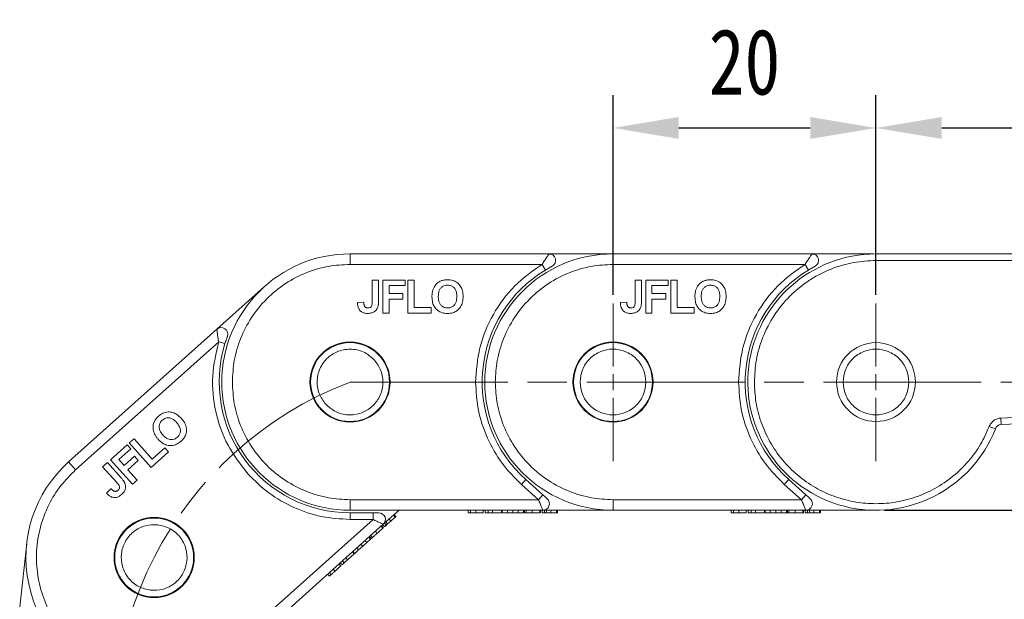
# Model space of a CAD drawing. Header units: millimetres. Extents: x 3378 to 3879, y -297 to 55.
# Tile 12 of 31: x 3553 to 3628, y -98 to -54. Entities that reach past the tile are written whole.
import ezdxf

# ---------------------------------------------------------------- set-up
doc = ezdxf.new("R2010")
doc.units = ezdxf.units.MM
doc.linetypes.add('ACAD_ISO08W100', pattern=[36, 24, -3, 6, -3])
doc.linetypes.add('CENTER', pattern=[0.6, 0.375, -0.075, 0.075, -0.075])
doc.layers.add('中心线', color=1, linetype='CENTER', lineweight=25)
doc.styles.get("Standard").update_dxf_attribs({"font": '仿宋_GB2312.ttf', "width": 0.8})
doc.dimstyles.new('ISO-15', dxfattribs={"dimtxt": 5, "dimasz": 5, "dimexe": 2.5, "dimexo": 0.625, "dimgap": 2.5, "dimtad": 1, "dimdsep": 46, "dimtxsty": 'Standard', "dimcen": 2.5, "dimadec": 0, "dimazin": 0, "dimtfac": 1, "dimtmove": 0, "dimatfit": 3, "dimfxl": 0, "dimarcsym": 0})

# ---------------------------------------------------------------- blocks, each defined once
blk = doc.blocks.new('*D292')
at = {"color": 0, "lineweight": -2}
for p, q in [((3598.043, -74.489), (3598.043, -59.293)), ((3618.043, -74.489), (3618.043, -59.293)), ((3603.043, -61.793), (3613.043, -61.793))]:
    blk.add_line(p, q, dxfattribs=at)
at = {"color": 0, "lineweight": 9}
for points in [[(3603.043, -60.959), (3603.043, -62.626), (3598.043, -61.793)], [(3613.043, -60.959), (3613.043, -62.626), (3618.043, -61.793)]]:
    blk.add_solid(points, dxfattribs=at)
at = {"layer": 'Defpoints', "color": 0, "lineweight": 9}
for p in [(3618.043, -61.793), (3598.043, -75.114), (3618.043, -75.114)]:
    blk.add_point(p, dxfattribs=at)
at = {"color": 0, "lineweight": 9, "insert": (3608.043, -56.793), "char_height": 5, "attachment_point": 5}
blk.add_mtext('20', dxfattribs=at)
blk = doc.blocks.new('*D293')
at = {"color": 0, "lineweight": -2}
for p, q in [((3618.043, -74.489), (3618.043, -59.293)), ((3648.043, -70.749), (3648.043, -59.293)), ((3623.043, -61.793), (3643.043, -61.793))]:
    blk.add_line(p, q, dxfattribs=at)
at = {"color": 0, "lineweight": 9}
for points in [[(3623.043, -60.959), (3623.043, -62.626), (3618.043, -61.793)], [(3643.043, -60.959), (3643.043, -62.626), (3648.043, -61.793)]]:
    blk.add_solid(points, dxfattribs=at)
at = {"layer": 'Defpoints', "color": 0, "lineweight": 9}
for p in [(3648.043, -61.793), (3648.043, -71.374), (3618.043, -75.114)]:
    blk.add_point(p, dxfattribs=at)
at = {"color": 0, "lineweight": 9, "insert": (3633.043, -56.793), "char_height": 5, "attachment_point": 5}
blk.add_mtext('30', dxfattribs=at)
blk = doc.blocks.new('*D294')
at = {"color": 0, "lineweight": -2}
for p, q in [((3648.668, -71.374), (3690.792, -71.374)), ((3688.292, -76.374), (3688.292, -85.874)), ((3618.668, -90.874), (3690.792, -90.874))]:
    blk.add_line(p, q, dxfattribs=at)
at = {"color": 0, "lineweight": 9}
for points in [[(3687.459, -76.374), (3689.125, -76.374), (3688.292, -71.374)], [(3687.459, -85.874), (3689.125, -85.874), (3688.292, -90.874)]]:
    blk.add_solid(points, dxfattribs=at)
at = {"layer": 'Defpoints', "color": 0, "lineweight": 9}
for p in [(3648.043, -71.374), (3618.043, -90.874), (3688.292, -90.874)]:
    blk.add_point(p, dxfattribs=at)
at = {"color": 0, "lineweight": 9, "insert": (3683.292, -81.124), "char_height": 5, "attachment_point": 5, "rotation": 90}
blk.add_mtext('19.5', dxfattribs=at)

msp = doc.modelspace()

# ---------------------------------------------------------------- linework, layer by layer
at = {"color": 7, "linetype": 'Continuous', "lineweight": 15}
for p, q in [((3578.043, -71.37), (3578.043, -72.17)), ((3593.181, -71.37), (3578.043, -71.37)), ((3598.043, -71.37), (3593.181, -71.37)), ((3598.043, -71.37), (3598.043, -72.17)), ((3613.181, -71.37), (3598.043, -71.37)), ((3617.862, -71.37), (3613.181, -71.37)), ((3618.043, -71.874), (3618.043, -71.374)), ((3648.043, -71.374), (3618.043, -71.374)), ((3618.043, -71.874), (3647.543, -71.874)), ((3578.043, -72.17), (3592.648, -72.17)), ((3592.648, -72.17), (3592.906, -72.598)), ((3598.043, -72.17), (3612.648, -72.17)), ((3612.648, -72.17), (3612.906, -72.598)), ((3579.728, -74.988), (3579.728, -73.37)), ((3579.728, -73.37), (3580.209, -73.37)), ((3580.209, -73.37), (3580.209, -74.946)), ((3580.528, -75.87), (3580.528, -73.37)), ((3580.528, -73.37), (3582.226, -73.37)), ((3582.226, -73.37), (3582.226, -73.787)), ((3582.448, -75.87), (3582.448, -73.37)), ((3582.448, -73.37), (3582.929, -73.37)), ((3582.929, -73.37), (3582.929, -75.453)), ((3599.728, -74.988), (3599.728, -73.37)), ((3599.728, -73.37), (3600.209, -73.37)), ((3600.209, -73.37), (3600.209, -74.946)), ((3600.528, -73.37), (3602.226, -73.37)), ((3600.528, -75.87), (3600.528, -73.37)), ((3602.226, -73.37), (3602.226, -73.787)), ((3602.448, -75.87), (3602.448, -73.37)), ((3602.448, -73.37), (3602.929, -73.37)), ((3602.929, -73.37), (3602.929, -75.453)), ((3571.538, -73.857), (3567.916, -77.101)), ((3582.226, -73.787), (3581.008, -73.787)), ((3581.008, -73.787), (3581.008, -74.396)), ((3602.226, -73.787), (3601.008, -73.787)), ((3601.008, -73.787), (3601.008, -74.396)), ((3581.008, -74.396), (3582.066, -74.396)), ((3581.008, -74.812), (3581.008, -75.87)), ((3582.066, -74.812), (3581.008, -74.812)), ((3582.066, -74.396), (3582.066, -74.812)), ((3601.008, -74.396), (3602.066, -74.396)), ((3602.066, -74.812), (3601.008, -74.812)), ((3601.008, -74.812), (3601.008, -75.87)), ((3602.066, -74.396), (3602.066, -74.812)), ((3579.087, -75.037), (3578.607, -75.069)), ((3582.929, -75.453), (3584.211, -75.453)), ((3584.211, -75.453), (3584.211, -75.87)), ((3599.087, -75.037), (3598.607, -75.069)), ((3602.929, -75.453), (3604.211, -75.453)), ((3604.211, -75.453), (3604.211, -75.87)), ((3581.008, -75.87), (3580.528, -75.87)), ((3584.211, -75.87), (3582.448, -75.87)), ((3601.008, -75.87), (3600.528, -75.87)), ((3604.211, -75.87), (3602.448, -75.87)), ((3567.916, -77.101), (3556.64, -87.201)), ((3557.173, -87.797), (3568.053, -78.052)), ((3568.053, -78.052), (3568.531, -78.199)), ((3643.259, -83.103), (3627.54, -83.858)), ((3627.54, -83.858), (3627.564, -84.358)), ((3627.564, -84.358), (3643.283, -83.602)), ((3627.123, -84.675), (3626.657, -84.493)), ((3559.825, -87.033), (3561.09, -85.9)), ((3561.09, -85.9), (3561.368, -86.21)), ((3561.256, -85.751), (3561.614, -85.431)), ((3562.924, -87.614), (3561.256, -85.751)), ((3561.614, -85.431), (3563.004, -86.982)), ((3561.368, -86.21), (3560.461, -87.023)), ((3560.868, -87.476), (3561.655, -86.77)), ((3561.655, -86.77), (3561.933, -87.081)), ((3564.237, -86.437), (3562.924, -87.614)), ((3563.004, -86.982), (3563.959, -86.127)), ((3563.959, -86.127), (3564.237, -86.437)), ((3556.64, -87.201), (3557.173, -87.797)), ((3559.23, -87.566), (3559.588, -87.245)), ((3560.309, -88.771), (3559.23, -87.566)), ((3559.588, -87.245), (3560.639, -88.419)), ((3561.493, -88.895), (3559.825, -87.033)), ((3560.461, -87.023), (3560.868, -87.476)), ((3561.933, -87.081), (3561.146, -87.787)), ((3561.146, -87.787), (3561.851, -88.574)), ((3561.851, -88.574), (3561.493, -88.895)), ((3591.071, -88.904), (3591.404, -88.532)), ((3592.372, -90.07), (3591.071, -88.904)), ((3592.706, -89.698), (3591.404, -88.532)), ((3611.071, -88.904), (3611.404, -88.532)), ((3612.372, -90.07), (3611.071, -88.904)), ((3612.706, -89.698), (3611.404, -88.532)), ((3559.864, -89.235), (3559.528, -89.58)), ((3592.706, -89.698), (3592.372, -90.07)), ((3612.706, -89.698), (3612.372, -90.07)), ((3592.372, -90.07), (3578.043, -90.07)), ((3578.043, -90.87), (3578.043, -90.07)), ((3612.372, -90.07), (3598.043, -90.07)), ((3598.043, -90.87), (3598.043, -90.07)), ((3578.043, -90.87), (3592.707, -90.87)), ((3578.043, -91.57), (3578.043, -91.07)), ((3579.79, -91.07), (3578.043, -91.07)), ((3579.79, -91.07), (3579.79, -91.57)), ((3580.573, -91.943), (3581.771, -90.87)), ((3581.478, -91.4), (3581.345, -91.251)), ((3581.536, -91.349), (3581.402, -91.2)), ((3587.025, -91.07), (3587.025, -90.87)), ((3587.2, -91.07), (3587.2, -90.87)), ((3587.602, -91.07), (3587.602, -90.87)), ((3588.179, -90.87), (3588.179, -91.07)), ((3588.314, -91.07), (3588.314, -90.87)), ((3588.314, -91.07), (3588.544, -91.07)), ((3588.544, -91.07), (3588.544, -90.87)), ((3588.544, -91.07), (3588.878, -91.07)), ((3588.878, -91.07), (3588.878, -90.87)), ((3588.878, -91.07), (3589.57, -91.07)), ((3589.57, -91.07), (3589.57, -90.87)), ((3589.615, -91.07), (3589.615, -90.87)), ((3589.615, -91.07), (3590.007, -91.07)), ((3590.007, -91.07), (3590.007, -90.87)), ((3590.007, -91.07), (3590.423, -91.07)), ((3590.423, -90.87), (3590.423, -91.07)), ((3590.423, -91.07), (3590.838, -91.07)), ((3590.838, -91.07), (3590.838, -90.87)), ((3590.838, -91.07), (3591.23, -91.07)), ((3591.23, -91.07), (3591.23, -90.87)), ((3591.275, -91.07), (3591.275, -90.87)), ((3591.275, -91.07), (3591.279, -91.07)), ((3591.301, -91.07), (3591.301, -90.87)), ((3591.427, -90.87), (3591.427, -91.07)), ((3591.901, -91.07), (3591.901, -90.87)), ((3592.48, -91.07), (3592.48, -90.87)), ((3592.516, -91.07), (3592.532, -91.07)), ((3592.532, -91.07), (3592.532, -90.87)), ((3592.666, -90.87), (3592.666, -91.07)), ((3592.701, -90.855), (3592.832, -90.854)), ((3592.707, -90.87), (3598.043, -90.87)), ((3592.841, -91.07), (3592.841, -90.87)), ((3592.974, -91.07), (3592.974, -90.87)), ((3592.974, -91.07), (3593.307, -91.07)), ((3593.307, -91.07), (3593.307, -90.87)), ((3593.743, -91.07), (3593.743, -90.87)), ((3593.82, -91.07), (3593.82, -90.87)), ((3598.043, -90.87), (3612.707, -90.87)), ((3607.025, -91.07), (3607.025, -90.87)), ((3607.2, -91.07), (3607.2, -90.87)), ((3607.602, -91.07), (3607.602, -90.87)), ((3608.179, -90.87), (3608.179, -91.07)), ((3608.314, -91.07), (3608.314, -90.87)), ((3608.314, -91.07), (3608.544, -91.07)), ((3608.544, -91.07), (3608.544, -90.87)), ((3608.544, -91.07), (3608.878, -91.07)), ((3608.878, -91.07), (3608.878, -90.87)), ((3608.878, -91.07), (3609.57, -91.07)), ((3609.57, -91.07), (3609.57, -90.87)), ((3609.615, -91.07), (3609.615, -90.87)), ((3609.615, -91.07), (3610.007, -91.07)), ((3610.007, -91.07), (3610.007, -90.87)), ((3610.007, -91.07), (3610.423, -91.07)), ((3610.423, -90.87), (3610.423, -91.07)), ((3610.423, -91.07), (3610.838, -91.07)), ((3610.838, -91.07), (3610.838, -90.87)), ((3610.838, -91.07), (3611.23, -91.07)), ((3611.23, -91.07), (3611.23, -90.87)), ((3611.275, -91.07), (3611.275, -90.87)), ((3611.275, -91.07), (3611.279, -91.07)), ((3611.301, -91.07), (3611.301, -90.87)), ((3611.427, -90.87), (3611.427, -91.07)), ((3611.901, -91.07), (3611.901, -90.87)), ((3612.48, -91.07), (3612.48, -90.87)), ((3612.516, -91.07), (3612.532, -91.07)), ((3612.532, -91.07), (3612.532, -90.87)), ((3612.666, -90.87), (3612.666, -91.07)), ((3612.701, -90.855), (3612.832, -90.854)), ((3612.707, -90.87), (3618.043, -90.87)), ((3612.841, -91.07), (3612.841, -90.87)), ((3612.974, -91.07), (3612.974, -90.87)), ((3612.974, -91.07), (3613.307, -91.07)), ((3613.307, -91.07), (3613.307, -90.87)), ((3613.743, -91.07), (3613.743, -90.87)), ((3613.82, -91.07), (3613.82, -90.87)), ((3579.79, -91.57), (3569.116, -101.131)), ((3569.65, -101.727), (3580.573, -91.943)), ((3579.79, -91.57), (3578.043, -91.57)), ((3580.538, -92.243), (3580.404, -92.094)), ((3580.576, -92.209), (3580.442, -92.06)), ((3580.543, -91.97), (3580.676, -92.119)), ((3580.558, -91.935), (3580.656, -91.847)), ((3580.806, -92.002), (3580.673, -91.853)), ((3580.905, -91.914), (3580.772, -91.765)), ((3580.905, -91.914), (3581.154, -91.691)), ((3581.154, -91.691), (3581.02, -91.542)), ((3579.619, -92.797), (3579.753, -92.946)), ((3580.106, -92.629), (3579.973, -92.48)), ((3580.565, -92.219), (3580.576, -92.209)), ((3553.454, -93.394), (3552.92, -98.227)), ((3578.871, -93.467), (3579.005, -93.616)), ((3579.005, -93.616), (3579.315, -93.338)), ((3579.315, -93.338), (3579.181, -93.189)), ((3579.315, -93.338), (3579.607, -93.077)), ((3579.607, -93.077), (3579.473, -92.928)), ((3579.64, -93.047), (3579.507, -92.898)), ((3579.659, -93.03), (3579.526, -92.881)), ((3579.64, -93.047), (3579.643, -93.044)), ((3577.854, -94.647), (3578.37, -94.185)), ((3578.37, -94.185), (3578.236, -94.036)), ((3578.403, -94.155), (3578.27, -94.006)), ((3578.403, -94.155), (3578.695, -93.893)), ((3578.695, -93.893), (3578.562, -93.744)), ((3578.695, -93.893), (3579.005, -93.616)), ((3577.2, -94.964), (3577.334, -95.113)), ((3577.434, -95.023), (3577.301, -94.874)), ((3577.434, -95.023), (3577.606, -94.869)), ((3577.606, -94.869), (3577.472, -94.72)), ((3577.606, -94.869), (3577.854, -94.647)), ((3577.854, -94.647), (3577.721, -94.498)), ((3576.474, -95.883), (3576.341, -95.734)), ((3576.604, -95.766), (3576.471, -95.617)), ((3576.904, -95.498), (3576.771, -95.349))]:
    msp.add_line(p, q, dxfattribs=at)
for centre, radius in [((3578.043, -81.12), 3.05), ((3578.043, -81.12), 3), ((3598.043, -81.12), 3.05), ((3598.043, -81.12), 3), ((3618.043, -81.12), 3), ((3563.145, -94.464), 3.05), ((3563.145, -94.464), 3)]:
    msp.add_circle(centre, radius, dxfattribs=at)
for centre, radius, start, end in [((3578.043, -81.12), 9.75, 90, 270), ((3598.043, -81.12), 9.75, 90, 270), ((3593.181, -71.87), 0.5, 297.72786, 90), ((3618.043, -81.124), 9.75, 90, 338.63839), ((3613.181, -71.87), 0.5, 297.72786, 90), ((3598.043, -81.12), 9.95, 121.07867, 228.15), ((3618.043, -81.12), 9.95, 121.07867, 228.15), ((3568.249, -77.474), 0.5, 339.57786, 131.85), ((3578.043, -81.12), 9.95, 162.92867, 270), ((3627.588, -84.857), 0.5, 92.75148, 158.63839), ((3563.145, -94.464), 9.75, 131.85, 311.85), ((3592.707, -90.37), 0.5, 270, 48.15), ((3612.707, -90.37), 0.5, 270, 48.15), ((3580.24, -91.57), 0.5, 311.85, 90)]:
    msp.add_arc(centre, radius, start, end, dxfattribs=at)
for points, knots in [([(3592.648, -72.17), (3592.709, -72.073), (3592.832, -71.879), (3592.979, -71.66), (3593.075, -71.519), (3593.134, -71.436), (3593.173, -71.381), (3593.178, -71.374), (3593.181, -71.37)], [0, 0, 0, 0, 0.2479947, 0.4981508, 0.6300332, 0.7488149, 0.8771295, 1, 1, 1, 1]), ([(3593.312, -71.388), (3593.289, -71.385), (3593.246, -71.38), (3593.184, -71.397), (3593.156, -71.405)], [0, 0, 0, 0, 0.561032, 1, 1, 1, 1]), ([(3608.793, -81.124), (3608.823, -80.559), (3608.884, -79.397), (3609.399, -77.673), (3610.252, -76.016), (3611.455, -74.536), (3612.692, -73.532), (3613.78, -72.896), (3614.892, -72.392), (3616.316, -71.965), (3617.478, -71.904), (3618.043, -71.874)], [0, 0, 0, 0, 0.116497, 0.239972, 0.36858, 0.499917, 0.631255, 0.695623, 0.760028, 0.883503, 1, 1, 1, 1]), ([(3612.648, -72.17), (3612.709, -72.073), (3612.832, -71.879), (3612.979, -71.66), (3613.075, -71.519), (3613.134, -71.436), (3613.173, -71.381), (3613.178, -71.374), (3613.181, -71.37)], [0, 0, 0, 0, 0.2479947, 0.4981508, 0.6300332, 0.7488149, 0.8771295, 1, 1, 1, 1]), ([(3613.312, -71.388), (3613.289, -71.385), (3613.246, -71.38), (3613.184, -71.397), (3613.156, -71.405)], [0, 0, 0, 0, 0.561032, 1, 1, 1, 1]), ([(3578.043, -72.17), (3577.497, -72.199), (3576.372, -72.259), (3574.704, -72.757), (3573.1, -73.583), (3571.669, -74.747), (3570.505, -76.178), (3569.679, -77.782), (3569.181, -79.45), (3569.122, -80.574), (3569.093, -81.12)], [0, 0, 0, 0, 0.116516, 0.2400113, 0.3686408, 0.5, 0.6313592, 0.7599887, 0.883484, 1, 1, 1, 1]), ([(3587.593, -81.12), (3587.657, -80.239), (3587.788, -78.447), (3588.852, -75.929), (3590.46, -73.717), (3591.927, -72.68), (3592.648, -72.17)], [0, 0, 0, 0, 0.245823, 0.5, 0.754177, 1, 1, 1, 1]), ([(3598.043, -72.17), (3597.497, -72.199), (3596.372, -72.259), (3594.704, -72.757), (3593.1, -73.583), (3591.669, -74.747), (3590.505, -76.178), (3589.679, -77.782), (3589.181, -79.45), (3589.122, -80.574), (3589.093, -81.12)], [0, 0, 0, 0, 0.116516, 0.2400113, 0.3686408, 0.5, 0.6313592, 0.7599887, 0.883484, 1, 1, 1, 1]), ([(3592.906, -72.598), (3593.008, -72.538), (3593.16, -72.449), (3593.325, -72.359), (3593.389, -72.325), (3593.41, -72.314), (3593.412, -72.313), (3593.413, -72.313)], [0, 0, 0, 0, 0.49837, 0.74785, 0.883326, 0.942509, 1, 1, 1, 1]), ([(3607.593, -81.12), (3607.657, -80.239), (3607.788, -78.447), (3608.852, -75.929), (3610.46, -73.717), (3611.927, -72.68), (3612.648, -72.17)], [0, 0, 0, 0, 0.245823, 0.5, 0.754177, 1, 1, 1, 1]), ([(3612.906, -72.598), (3613.008, -72.538), (3613.16, -72.449), (3613.325, -72.359), (3613.389, -72.325), (3613.41, -72.314), (3613.412, -72.313), (3613.413, -72.313)], [0, 0, 0, 0, 0.49837, 0.74785, 0.883326, 0.942509, 1, 1, 1, 1]), ([(3584.929, -73.436), (3584.96, -73.424), (3585.022, -73.399), (3585.114, -73.375), (3585.202, -73.357), (3585.286, -73.346), (3585.37, -73.339), (3585.427, -73.338), (3585.456, -73.338)], [0, 0, 0, 0, 0.185429, 0.37219, 0.527708, 0.683877, 0.841678, 1, 1, 1, 1]), ([(3585.456, -73.338), (3585.591, -73.347), (3585.862, -73.365), (3586.218, -73.554), (3586.47, -73.84), (3586.622, -74.205), (3586.637, -74.474), (3586.645, -74.624)], [0, 0, 0, 0, 0.203933, 0.41017, 0.593215, 0.773531, 1, 1, 1, 1]), ([(3604.929, -73.436), (3604.96, -73.424), (3605.022, -73.399), (3605.114, -73.375), (3605.202, -73.357), (3605.286, -73.346), (3605.37, -73.339), (3605.427, -73.338), (3605.456, -73.338)], [0, 0, 0, 0, 0.185429, 0.37219, 0.527708, 0.683877, 0.841678, 1, 1, 1, 1]), ([(3605.456, -73.338), (3605.591, -73.347), (3605.862, -73.365), (3606.218, -73.554), (3606.47, -73.84), (3606.622, -74.205), (3606.637, -74.474), (3606.645, -74.624)], [0, 0, 0, 0, 0.203933, 0.41017, 0.593215, 0.773531, 1, 1, 1, 1]), ([(3584.273, -74.635), (3584.273, -74.602), (3584.274, -74.535), (3584.281, -74.432), (3584.294, -74.325), (3584.314, -74.215), (3584.343, -74.105), (3584.371, -74.035), (3584.385, -74)], [0, 0, 0, 0, 0.15395, 0.308181, 0.478699, 0.649961, 0.824203, 1, 1, 1, 1]), ([(3584.385, -74), (3584.415, -73.94), (3584.475, -73.82), (3584.634, -73.623), (3584.795, -73.497), (3584.916, -73.442), (3584.929, -73.436)], [0, 0, 0, 0, 0.2509, 0.502162, 0.946531, 1, 1, 1, 1]), ([(3584.754, -74.619), (3584.761, -74.483), (3584.772, -74.271), (3584.899, -74.008), (3585.065, -73.853), (3585.262, -73.766), (3585.397, -73.758), (3585.462, -73.755)], [0, 0, 0, 0, 0.319417, 0.499226, 0.680002, 0.847806, 1, 1, 1, 1]), ([(3585.462, -73.755), (3585.564, -73.764), (3585.737, -73.78), (3585.942, -73.92), (3586.085, -74.109), (3586.155, -74.352), (3586.161, -74.529), (3586.164, -74.612)], [0, 0, 0, 0, 0.241919, 0.409044, 0.576174, 0.800887, 1, 1, 1, 1]), ([(3604.273, -74.635), (3604.273, -74.602), (3604.274, -74.535), (3604.281, -74.432), (3604.294, -74.325), (3604.314, -74.215), (3604.343, -74.105), (3604.371, -74.035), (3604.385, -74)], [0, 0, 0, 0, 0.15395, 0.308181, 0.478699, 0.649961, 0.824203, 1, 1, 1, 1]), ([(3604.385, -74), (3604.415, -73.94), (3604.475, -73.82), (3604.634, -73.623), (3604.795, -73.497), (3604.916, -73.442), (3604.929, -73.436)], [0, 0, 0, 0, 0.2509, 0.502162, 0.946531, 1, 1, 1, 1]), ([(3604.754, -74.619), (3604.761, -74.483), (3604.772, -74.271), (3604.899, -74.008), (3605.065, -73.853), (3605.262, -73.766), (3605.397, -73.758), (3605.462, -73.755)], [0, 0, 0, 0, 0.319417, 0.499226, 0.680002, 0.847806, 1, 1, 1, 1]), ([(3605.462, -73.755), (3605.564, -73.764), (3605.737, -73.78), (3605.942, -73.92), (3606.085, -74.109), (3606.155, -74.352), (3606.161, -74.529), (3606.164, -74.612)], [0, 0, 0, 0, 0.241919, 0.409044, 0.576174, 0.800887, 1, 1, 1, 1]), ([(3585.463, -75.902), (3585.328, -75.893), (3585.056, -75.876), (3584.701, -75.692), (3584.451, -75.411), (3584.297, -75.052), (3584.282, -74.784), (3584.273, -74.635)], [0, 0, 0, 0, 0.205416, 0.413489, 0.592452, 0.772931, 1, 1, 1, 1]), ([(3585.462, -75.486), (3585.371, -75.477), (3585.207, -75.462), (3585.004, -75.33), (3584.861, -75.157), (3584.768, -74.913), (3584.759, -74.728), (3584.754, -74.619)], [0, 0, 0, 0, 0.213943, 0.387352, 0.56015, 0.741367, 1, 1, 1, 1]), ([(3586.164, -74.612), (3586.157, -74.747), (3586.146, -74.962), (3586.016, -75.229), (3585.845, -75.389), (3585.649, -75.475), (3585.519, -75.482), (3585.462, -75.486)], [0, 0, 0, 0, 0.319264, 0.504624, 0.690858, 0.864593, 1, 1, 1, 1]), ([(3586.645, -74.624), (3586.638, -74.758), (3586.625, -75.028), (3586.472, -75.415), (3586.197, -75.706), (3585.842, -75.878), (3585.593, -75.894), (3585.463, -75.902)], [0, 0, 0, 0, 0.204609, 0.411109, 0.621842, 0.801311, 1, 1, 1, 1]), ([(3605.463, -75.902), (3605.328, -75.893), (3605.056, -75.876), (3604.701, -75.692), (3604.451, -75.411), (3604.297, -75.052), (3604.282, -74.784), (3604.273, -74.635)], [0, 0, 0, 0, 0.205416, 0.413489, 0.592452, 0.772931, 1, 1, 1, 1]), ([(3605.462, -75.486), (3605.371, -75.477), (3605.207, -75.462), (3605.004, -75.33), (3604.861, -75.157), (3604.768, -74.913), (3604.759, -74.728), (3604.754, -74.619)], [0, 0, 0, 0, 0.213943, 0.387352, 0.56015, 0.741367, 1, 1, 1, 1]), ([(3606.164, -74.612), (3606.157, -74.747), (3606.146, -74.962), (3606.016, -75.229), (3605.845, -75.389), (3605.649, -75.475), (3605.519, -75.482), (3605.462, -75.486)], [0, 0, 0, 0, 0.319264, 0.504624, 0.690858, 0.864593, 1, 1, 1, 1]), ([(3606.645, -74.624), (3606.638, -74.758), (3606.625, -75.028), (3606.472, -75.415), (3606.197, -75.706), (3605.842, -75.878), (3605.593, -75.894), (3605.463, -75.902)], [0, 0, 0, 0, 0.204609, 0.411109, 0.621842, 0.801311, 1, 1, 1, 1]), ([(3579.379, -75.902), (3579.274, -75.895), (3579.097, -75.884), (3578.871, -75.765), (3578.715, -75.59), (3578.621, -75.348), (3578.612, -75.166), (3578.607, -75.069)], [0, 0, 0, 0, 0.24093, 0.409491, 0.578642, 0.775105, 1, 1, 1, 1]), ([(3579.153, -75.348), (3579.143, -75.328), (3579.123, -75.288), (3579.108, -75.23), (3579.1, -75.177), (3579.094, -75.13), (3579.09, -75.084), (3579.088, -75.052), (3579.087, -75.037)], [0, 0, 0, 0, 0.205288, 0.416473, 0.561717, 0.70725, 0.853541, 1, 1, 1, 1]), ([(3579.41, -75.486), (3579.39, -75.485), (3579.348, -75.484), (3579.294, -75.468), (3579.248, -75.446), (3579.211, -75.42), (3579.179, -75.386), (3579.161, -75.361), (3579.153, -75.348)], [0, 0, 0, 0, 0.199415, 0.404779, 0.549305, 0.697938, 0.847272, 1, 1, 1, 1]), ([(3580.155, -75.421), (3580.128, -75.484), (3580.068, -75.621), (3579.898, -75.78), (3579.658, -75.888), (3579.479, -75.897), (3579.379, -75.902)], [0, 0, 0, 0, 0.206429, 0.456722, 0.693973, 1, 1, 1, 1]), ([(3579.728, -74.988), (3579.727, -75.05), (3579.724, -75.174), (3579.701, -75.328), (3579.633, -75.422), (3579.555, -75.469), (3579.477, -75.484), (3579.425, -75.485), (3579.41, -75.486)], [0, 0, 0, 0, 0.272224, 0.546623, 0.659126, 0.771081, 0.934792, 1, 1, 1, 1]), ([(3580.209, -74.946), (3580.209, -74.979), (3580.208, -75.046), (3580.204, -75.136), (3580.197, -75.215), (3580.187, -75.285), (3580.175, -75.354), (3580.162, -75.399), (3580.155, -75.421)], [0, 0, 0, 0, 0.20827, 0.416707, 0.561481, 0.706573, 0.852825, 1, 1, 1, 1]), ([(3599.379, -75.902), (3599.274, -75.895), (3599.097, -75.884), (3598.871, -75.765), (3598.715, -75.59), (3598.621, -75.348), (3598.612, -75.166), (3598.607, -75.069)], [0, 0, 0, 0, 0.24093, 0.409491, 0.578642, 0.775105, 1, 1, 1, 1]), ([(3599.153, -75.348), (3599.143, -75.328), (3599.123, -75.288), (3599.108, -75.23), (3599.1, -75.177), (3599.094, -75.13), (3599.09, -75.084), (3599.088, -75.052), (3599.087, -75.037)], [0, 0, 0, 0, 0.205288, 0.416473, 0.561717, 0.70725, 0.853541, 1, 1, 1, 1]), ([(3599.41, -75.486), (3599.39, -75.485), (3599.348, -75.484), (3599.294, -75.468), (3599.248, -75.446), (3599.211, -75.42), (3599.179, -75.386), (3599.161, -75.361), (3599.153, -75.348)], [0, 0, 0, 0, 0.199415, 0.404779, 0.549305, 0.697938, 0.847272, 1, 1, 1, 1]), ([(3600.155, -75.421), (3600.128, -75.484), (3600.068, -75.621), (3599.898, -75.78), (3599.658, -75.888), (3599.479, -75.897), (3599.379, -75.902)], [0, 0, 0, 0, 0.206429, 0.456722, 0.693973, 1, 1, 1, 1]), ([(3599.728, -74.988), (3599.727, -75.05), (3599.724, -75.174), (3599.701, -75.328), (3599.633, -75.422), (3599.555, -75.469), (3599.477, -75.484), (3599.425, -75.485), (3599.41, -75.486)], [0, 0, 0, 0, 0.272224, 0.546623, 0.659126, 0.771081, 0.934792, 1, 1, 1, 1]), ([(3600.209, -74.946), (3600.209, -74.979), (3600.208, -75.046), (3600.204, -75.136), (3600.197, -75.215), (3600.187, -75.285), (3600.175, -75.354), (3600.162, -75.399), (3600.155, -75.421)], [0, 0, 0, 0, 0.20827, 0.416707, 0.561481, 0.706573, 0.852825, 1, 1, 1, 1]), ([(3568.053, -78.052), (3568.034, -77.94), (3567.996, -77.713), (3567.959, -77.452), (3567.937, -77.282), (3567.925, -77.182), (3567.917, -77.115), (3567.916, -77.106), (3567.916, -77.101)], [0, 0, 0, 0, 0.2479947, 0.4981508, 0.6300332, 0.7488149, 0.8771295, 1, 1, 1, 1]), ([(3568.026, -77.027), (3568.006, -77.04), (3567.971, -77.064), (3567.936, -77.119), (3567.921, -77.143)], [0, 0, 0, 0, 0.561032, 1, 1, 1, 1]), ([(3568.531, -78.199), (3568.567, -78.087), (3568.62, -77.918), (3568.684, -77.741), (3568.708, -77.674), (3568.717, -77.652), (3568.718, -77.649), (3568.718, -77.648)], [0, 0, 0, 0, 0.49837, 0.74785, 0.883326, 0.942509, 1, 1, 1, 1]), ([(3570.258, -88.092), (3569.719, -87.393), (3568.621, -85.971), (3567.733, -83.385), (3567.455, -80.665), (3567.856, -78.914), (3568.053, -78.052)], [0, 0, 0, 0, 0.245823, 0.5, 0.754177, 1, 1, 1, 1]), ([(3576.18, -82.788), (3575.996, -82.532), (3575.71, -82.135), (3575.553, -81.493), (3575.529, -80.982), (3575.608, -80.474), (3575.841, -79.861), (3576.334, -79.213), (3577.033, -78.794), (3577.668, -78.63), (3578.181, -78.607), (3578.687, -78.687), (3579.308, -78.913), (3579.67, -79.24), (3579.905, -79.452)], [0, 0, 0, 0, 0.119721, 0.184895, 0.25, 0.315174, 0.380279, 0.5, 0.619721, 0.684895, 0.75, 0.815174, 0.880279, 1, 1, 1, 1]), ([(3595.543, -81.12), (3595.576, -80.806), (3595.628, -80.32), (3595.939, -79.738), (3596.263, -79.34), (3596.66, -79.015), (3597.243, -78.714), (3598.043, -78.559), (3598.843, -78.714), (3599.425, -79.015), (3599.823, -79.34), (3600.146, -79.738), (3600.457, -80.32), (3600.509, -80.806), (3600.543, -81.12)], [0, 0, 0, 0, 0.119721, 0.184895, 0.25, 0.315174, 0.380279, 0.5, 0.619721, 0.684895, 0.75, 0.815174, 0.880279, 1, 1, 1, 1]), ([(3615.543, -81.12), (3615.576, -80.806), (3615.628, -80.32), (3615.939, -79.738), (3616.263, -79.34), (3616.66, -79.015), (3617.243, -78.714), (3618.043, -78.559), (3618.843, -78.714), (3619.425, -79.015), (3619.823, -79.34), (3620.146, -79.738), (3620.457, -80.32), (3620.509, -80.806), (3620.543, -81.12)], [0, 0, 0, 0, 0.119721, 0.184895, 0.25, 0.315174, 0.380279, 0.5, 0.619721, 0.684895, 0.75, 0.815174, 0.880279, 1, 1, 1, 1]), ([(3579.905, -79.452), (3580.09, -79.709), (3580.375, -80.105), (3580.532, -80.747), (3580.556, -81.258), (3580.477, -81.766), (3580.244, -82.379), (3579.751, -83.028), (3579.052, -83.446), (3578.417, -83.61), (3577.904, -83.634), (3577.398, -83.553), (3576.778, -83.327), (3576.415, -83), (3576.18, -82.788)], [0, 0, 0, 0, 0.119721, 0.184895, 0.25, 0.315174, 0.380279, 0.5, 0.619721, 0.684895, 0.75, 0.815174, 0.880279, 1, 1, 1, 1]), ([(3569.093, -81.12), (3569.122, -81.666), (3569.181, -82.79), (3569.679, -84.458), (3570.505, -86.063), (3571.669, -87.494), (3573.1, -88.658), (3574.704, -89.483), (3576.372, -89.981), (3577.497, -90.041), (3578.043, -90.07)], [0, 0, 0, 0, 0.116516, 0.240011, 0.368641, 0.5, 0.631359, 0.759989, 0.883484, 1, 1, 1, 1]), ([(3591.071, -88.904), (3590.56, -88.389), (3589.528, -87.347), (3588.439, -85.411), (3587.724, -83.308), (3587.636, -81.844), (3587.593, -81.12)], [0, 0, 0, 0, 0.247221, 0.5, 0.752779, 1, 1, 1, 1]), ([(3589.093, -81.12), (3589.122, -81.666), (3589.181, -82.79), (3589.679, -84.458), (3590.505, -86.063), (3591.669, -87.494), (3593.1, -88.658), (3594.704, -89.483), (3596.372, -89.981), (3597.497, -90.041), (3598.043, -90.07)], [0, 0, 0, 0, 0.116516, 0.240011, 0.368641, 0.5, 0.631359, 0.759989, 0.883484, 1, 1, 1, 1]), ([(3600.543, -81.12), (3600.509, -81.434), (3600.457, -81.92), (3600.146, -82.503), (3599.823, -82.9), (3599.425, -83.225), (3598.842, -83.526), (3598.043, -83.681), (3597.243, -83.526), (3596.66, -83.225), (3596.262, -82.9), (3595.939, -82.503), (3595.628, -81.92), (3595.576, -81.434), (3595.543, -81.12)], [0, 0, 0, 0, 0.119721, 0.184895, 0.25, 0.315174, 0.380279, 0.5, 0.619721, 0.684895, 0.75, 0.815174, 0.880279, 1, 1, 1, 1]), ([(3611.071, -88.904), (3610.56, -88.389), (3609.528, -87.347), (3608.439, -85.411), (3607.724, -83.308), (3607.636, -81.844), (3607.593, -81.12)], [0, 0, 0, 0, 0.247221, 0.5, 0.752779, 1, 1, 1, 1]), ([(3626.657, -84.493), (3626.451, -84.955), (3626.028, -85.9), (3625.09, -87.183), (3623.924, -88.328), (3622.548, -89.259), (3621.029, -89.93), (3619.439, -90.315), (3617.857, -90.415), (3616.32, -90.254), (3614.831, -89.845), (3613.394, -89.175), (3612.054, -88.238), (3610.883, -87.059), (3609.941, -85.69), (3609.273, -84.2), (3608.866, -82.663), (3608.817, -81.629), (3608.793, -81.124)], [0, 0, 0, 0, 0.059209, 0.121152, 0.185061, 0.25, 0.314939, 0.378848, 0.440791, 0.5, 0.559209, 0.621152, 0.685061, 0.75, 0.814939, 0.878848, 0.940791, 1, 1, 1, 1]), ([(3620.543, -81.12), (3620.509, -81.434), (3620.457, -81.92), (3620.146, -82.503), (3619.823, -82.9), (3619.425, -83.225), (3618.842, -83.526), (3618.043, -83.681), (3617.243, -83.526), (3616.66, -83.225), (3616.262, -82.9), (3615.939, -82.503), (3615.628, -81.92), (3615.576, -81.434), (3615.543, -81.12)], [0, 0, 0, 0, 0.119721, 0.184895, 0.25, 0.315174, 0.380279, 0.5, 0.619721, 0.684895, 0.75, 0.815174, 0.880279, 1, 1, 1, 1]), ([(3563.148, -84.146), (3563.162, -84.116), (3563.192, -84.056), (3563.245, -83.976), (3563.298, -83.905), (3563.353, -83.84), (3563.412, -83.779), (3563.454, -83.74), (3563.475, -83.721)], [0, 0, 0, 0, 0.185429, 0.37219, 0.527708, 0.683877, 0.841678, 1, 1, 1, 1]), ([(3563.475, -83.721), (3563.581, -83.638), (3563.795, -83.47), (3564.187, -83.373), (3564.565, -83.418), (3564.922, -83.589), (3565.112, -83.779), (3565.218, -83.885)], [0, 0, 0, 0, 0.203933, 0.41017, 0.593215, 0.773531, 1, 1, 1, 1]), ([(3563.757, -84.028), (3563.84, -83.966), (3563.979, -83.863), (3564.225, -83.83), (3564.458, -83.875), (3564.671, -84.01), (3564.794, -84.137), (3564.852, -84.197)], [0, 0, 0, 0, 0.241919, 0.409044, 0.576174, 0.800887, 1, 1, 1, 1]), ([(3627.54, -83.858), (3627.447, -83.871), (3627.256, -83.895), (3626.997, -84.035), (3626.783, -84.235), (3626.698, -84.408), (3626.657, -84.493)], [0, 0, 0, 0, 0.244762, 0.5, 0.755238, 1, 1, 1, 1]), ([(3563.118, -84.928), (3563.101, -84.864), (3563.066, -84.734), (3563.052, -84.481), (3563.089, -84.28), (3563.142, -84.159), (3563.148, -84.146)], [0, 0, 0, 0, 0.2509, 0.502162, 0.946531, 1, 1, 1, 1]), ([(3563.806, -85.143), (3563.721, -85.037), (3563.588, -84.872), (3563.507, -84.591), (3563.527, -84.365), (3563.616, -84.169), (3563.712, -84.073), (3563.757, -84.028)], [0, 0, 0, 0, 0.319417, 0.499226, 0.680002, 0.847806, 1, 1, 1, 1]), ([(3564.852, -84.197), (3564.937, -84.303), (3565.072, -84.47), (3565.154, -84.756), (3565.133, -84.989), (3565.045, -85.184), (3564.952, -85.276), (3564.912, -85.317)], [0, 0, 0, 0, 0.319264, 0.504624, 0.690858, 0.864593, 1, 1, 1, 1]), ([(3565.218, -83.885), (3565.303, -83.99), (3565.473, -84.199), (3565.617, -84.59), (3565.607, -84.99), (3565.457, -85.355), (3565.282, -85.533), (3565.191, -85.626)], [0, 0, 0, 0, 0.204609, 0.411109, 0.621842, 0.801311, 1, 1, 1, 1]), ([(3563.459, -85.476), (3563.437, -85.451), (3563.393, -85.401), (3563.329, -85.319), (3563.267, -85.231), (3563.209, -85.136), (3563.158, -85.035), (3563.131, -84.964), (3563.118, -84.928)], [0, 0, 0, 0, 0.15395, 0.308181, 0.478699, 0.649961, 0.824203, 1, 1, 1, 1]), ([(3564.912, -85.317), (3564.839, -85.371), (3564.706, -85.469), (3564.467, -85.506), (3564.245, -85.473), (3564.013, -85.353), (3563.883, -85.221), (3563.806, -85.143)], [0, 0, 0, 0, 0.213943, 0.387352, 0.56015, 0.741367, 1, 1, 1, 1]), ([(3565.191, -85.626), (3565.084, -85.71), (3564.87, -85.878), (3564.483, -85.978), (3564.109, -85.935), (3563.754, -85.771), (3563.565, -85.582), (3563.459, -85.476)], [0, 0, 0, 0, 0.205416, 0.413489, 0.592452, 0.772931, 1, 1, 1, 1]), ([(3557.173, -87.797), (3556.786, -88.183), (3555.988, -88.978), (3555.078, -90.461), (3554.434, -92.147), (3554.145, -93.969), (3554.233, -95.811), (3554.688, -97.557), (3555.43, -99.132), (3556.135, -100.009), (3556.478, -100.435)], [0, 0, 0, 0, 0.116516, 0.240011, 0.368641, 0.5, 0.631359, 0.759989, 0.883484, 1, 1, 1, 1]), ([(3578.043, -91.57), (3577.319, -91.527), (3575.854, -91.439), (3573.752, -90.724), (3571.816, -89.635), (3570.774, -88.603), (3570.258, -88.092)], [0, 0, 0, 0, 0.247221, 0.5, 0.752779, 1, 1, 1, 1]), ([(3560.309, -88.771), (3560.349, -88.818), (3560.43, -88.913), (3560.516, -89.043), (3560.528, -89.159), (3560.501, -89.245), (3560.453, -89.308), (3560.415, -89.344), (3560.404, -89.354)], [0, 0, 0, 0, 0.272224, 0.546623, 0.659126, 0.771081, 0.934792, 1, 1, 1, 1]), ([(3560.639, -88.419), (3560.661, -88.444), (3560.705, -88.494), (3560.762, -88.564), (3560.81, -88.628), (3560.848, -88.686), (3560.886, -88.746), (3560.906, -88.788), (3560.916, -88.81)], [0, 0, 0, 0, 0.20827, 0.416707, 0.561481, 0.706573, 0.852825, 1, 1, 1, 1]), ([(3560.916, -88.81), (3560.937, -88.874), (3560.984, -89.016), (3560.964, -89.248), (3560.857, -89.489), (3560.73, -89.615), (3560.659, -89.685)], [0, 0, 0, 0, 0.206429, 0.456722, 0.693973, 1, 1, 1, 1]), ([(3560.659, -89.685), (3560.576, -89.75), (3560.436, -89.86), (3560.188, -89.922), (3559.956, -89.896), (3559.724, -89.778), (3559.596, -89.649), (3559.528, -89.58)], [0, 0, 0, 0, 0.24093, 0.409491, 0.578642, 0.775105, 1, 1, 1, 1]), ([(3560.12, -89.423), (3560.1, -89.415), (3560.058, -89.399), (3560.008, -89.365), (3559.967, -89.331), (3559.931, -89.301), (3559.897, -89.269), (3559.875, -89.246), (3559.864, -89.235)], [0, 0, 0, 0, 0.205288, 0.416473, 0.561717, 0.70725, 0.853541, 1, 1, 1, 1]), ([(3560.404, -89.354), (3560.388, -89.367), (3560.357, -89.394), (3560.306, -89.419), (3560.257, -89.433), (3560.212, -89.438), (3560.165, -89.435), (3560.135, -89.427), (3560.12, -89.423)], [0, 0, 0, 0, 0.199415, 0.404779, 0.549305, 0.697938, 0.847272, 1, 1, 1, 1]), ([(3593.041, -89.998), (3593.04, -89.997), (3593.037, -89.994), (3593.018, -89.977), (3592.986, -89.949), (3592.926, -89.895), (3592.83, -89.809), (3592.747, -89.735), (3592.706, -89.698)], [0, 0, 0, 0, 0.09517, 0.195508, 0.310112, 0.437792, 0.718545, 1, 1, 1, 1]), ([(3613.041, -89.998), (3613.04, -89.997), (3613.037, -89.994), (3613.018, -89.977), (3612.986, -89.949), (3612.926, -89.895), (3612.83, -89.809), (3612.747, -89.735), (3612.706, -89.698)], [0, 0, 0, 0, 0.09517, 0.195508, 0.310112, 0.437792, 0.718545, 1, 1, 1, 1]), ([(3592.701, -90.855), (3592.695, -90.843), (3592.685, -90.817), (3592.653, -90.742), (3592.596, -90.604), (3592.5, -90.377), (3592.414, -90.17), (3592.372, -90.07)], [0, 0, 0, 0, 0.132525, 0.273162, 0.419796, 0.718424, 1, 1, 1, 1]), ([(3612.701, -90.855), (3612.695, -90.843), (3612.685, -90.817), (3612.653, -90.742), (3612.596, -90.604), (3612.5, -90.377), (3612.414, -90.17), (3612.372, -90.07)], [0, 0, 0, 0, 0.132525, 0.273162, 0.419796, 0.718424, 1, 1, 1, 1]), ([(3580.24, -91.07), (3580.238, -91.07), (3580.235, -91.07), (3580.209, -91.07), (3580.167, -91.07), (3580.085, -91.07), (3579.957, -91.07), (3579.846, -91.07), (3579.79, -91.07)], [0, 0, 0, 0, 0.09517, 0.195508, 0.310112, 0.437792, 0.718545, 1, 1, 1, 1]), ([(3581.406, -91.465), (3581.425, -91.448), (3581.462, -91.415), (3581.494, -91.386), (3581.515, -91.367), (3581.528, -91.356), (3581.534, -91.35), (3581.535, -91.349), (3581.536, -91.349)], [0, 0, 0, 0, 0.171443, 0.347826, 0.508794, 0.670915, 0.83526, 1, 1, 1, 1]), ([(3587.025, -91.07), (3587.026, -91.07), (3587.028, -91.07), (3587.046, -91.07), (3587.072, -91.07), (3587.101, -91.07), (3587.14, -91.07), (3587.18, -91.07), (3587.2, -91.07)], [0, 0, 0, 0, 0.2383707, 0.4778187, 0.6052177, 0.7333115, 0.865299, 1, 1, 1, 1]), ([(3587.2, -91.07), (3587.22, -91.07), (3587.26, -91.07), (3587.336, -91.07), (3587.419, -91.07), (3587.492, -91.07), (3587.554, -91.07), (3587.586, -91.07), (3587.602, -91.07)], [0, 0, 0, 0, 0.2065585, 0.420423, 0.6036233, 0.7939578, 0.8966075, 1, 1, 1, 1]), ([(3587.602, -91.07), (3587.67, -91.07), (3587.801, -91.07), (3587.955, -91.07), (3588.081, -91.07), (3588.168, -91.07), (3588.175, -91.07), (3588.179, -91.07)], [0, 0, 0, 0, 0.154712, 0.295547, 0.420761, 0.630514, 1, 1, 1, 1]), ([(3591.301, -91.07), (3591.301, -91.07), (3591.302, -91.07), (3591.312, -91.07), (3591.325, -91.07), (3591.347, -91.07), (3591.378, -91.07), (3591.41, -91.07), (3591.427, -91.07)], [0, 0, 0, 0, 0.164091, 0.329194, 0.461325, 0.594454, 0.795732, 1, 1, 1, 1]), ([(3591.427, -91.07), (3591.446, -91.07), (3591.486, -91.07), (3591.557, -91.07), (3591.635, -91.07), (3591.717, -91.07), (3591.808, -91.07), (3591.87, -91.07), (3591.901, -91.07)], [0, 0, 0, 0, 0.177376, 0.35832, 0.511584, 0.66939, 0.832541, 1, 1, 1, 1]), ([(3591.901, -91.07), (3591.969, -91.07), (3592.093, -91.07), (3592.252, -91.07), (3592.369, -91.07), (3592.45, -91.07), (3592.47, -91.07), (3592.48, -91.07)], [0, 0, 0, 0, 0.219903, 0.401483, 0.582484, 0.790929, 1, 1, 1, 1]), ([(3592.666, -91.07), (3592.667, -91.07), (3592.669, -91.07), (3592.687, -91.07), (3592.713, -91.07), (3592.742, -91.07), (3592.781, -91.07), (3592.821, -91.07), (3592.841, -91.07)], [0, 0, 0, 0, 0.239045, 0.479189, 0.606249, 0.73402, 0.865685, 1, 1, 1, 1]), ([(3592.707, -90.87), (3592.707, -90.87), (3592.707, -90.87), (3592.701, -90.855), (3592.701, -90.855)], [0, 0, 0, 0, 0.9791059, 1, 1, 1, 1]), ([(3592.841, -91.07), (3592.86, -91.07), (3592.886, -91.07), (3592.922, -91.07), (3592.932, -91.07)], [0, 0, 0, 0, 0.731068, 1, 1, 1, 1]), ([(3593.307, -91.07), (3593.353, -91.07), (3593.437, -91.07), (3593.586, -91.07), (3593.69, -91.07), (3593.743, -91.07)], [0, 0, 0, 0, 0.367019, 0.679786, 1, 1, 1, 1]), ([(3593.646, -91.07), (3593.671, -91.07), (3593.721, -91.07), (3593.764, -91.07), (3593.792, -91.07), (3593.809, -91.07), (3593.818, -91.07), (3593.819, -91.07), (3593.82, -91.07)], [0, 0, 0, 0, 0.171443, 0.347826, 0.508794, 0.670915, 0.83526, 1, 1, 1, 1]), ([(3607.025, -91.07), (3607.026, -91.07), (3607.028, -91.07), (3607.046, -91.07), (3607.072, -91.07), (3607.101, -91.07), (3607.14, -91.07), (3607.18, -91.07), (3607.2, -91.07)], [0, 0, 0, 0, 0.2383707, 0.4778187, 0.6052177, 0.7333115, 0.865299, 1, 1, 1, 1]), ([(3607.2, -91.07), (3607.22, -91.07), (3607.26, -91.07), (3607.336, -91.07), (3607.419, -91.07), (3607.492, -91.07), (3607.554, -91.07), (3607.586, -91.07), (3607.602, -91.07)], [0, 0, 0, 0, 0.2065585, 0.420423, 0.6036233, 0.7939578, 0.8966075, 1, 1, 1, 1]), ([(3607.602, -91.07), (3607.67, -91.07), (3607.801, -91.07), (3607.955, -91.07), (3608.081, -91.07), (3608.168, -91.07), (3608.175, -91.07), (3608.179, -91.07)], [0, 0, 0, 0, 0.154712, 0.295547, 0.420761, 0.630514, 1, 1, 1, 1]), ([(3611.301, -91.07), (3611.301, -91.07), (3611.302, -91.07), (3611.312, -91.07), (3611.325, -91.07), (3611.347, -91.07), (3611.378, -91.07), (3611.41, -91.07), (3611.427, -91.07)], [0, 0, 0, 0, 0.164091, 0.329194, 0.461325, 0.594454, 0.795732, 1, 1, 1, 1]), ([(3611.427, -91.07), (3611.446, -91.07), (3611.486, -91.07), (3611.557, -91.07), (3611.635, -91.07), (3611.717, -91.07), (3611.808, -91.07), (3611.87, -91.07), (3611.901, -91.07)], [0, 0, 0, 0, 0.177376, 0.35832, 0.511584, 0.66939, 0.832541, 1, 1, 1, 1]), ([(3611.901, -91.07), (3611.969, -91.07), (3612.093, -91.07), (3612.252, -91.07), (3612.369, -91.07), (3612.45, -91.07), (3612.47, -91.07), (3612.48, -91.07)], [0, 0, 0, 0, 0.219903, 0.401483, 0.582484, 0.790929, 1, 1, 1, 1]), ([(3612.666, -91.07), (3612.667, -91.07), (3612.669, -91.07), (3612.687, -91.07), (3612.713, -91.07), (3612.742, -91.07), (3612.781, -91.07), (3612.821, -91.07), (3612.841, -91.07)], [0, 0, 0, 0, 0.239045, 0.479189, 0.606249, 0.73402, 0.865685, 1, 1, 1, 1]), ([(3612.707, -90.87), (3612.707, -90.87), (3612.707, -90.87), (3612.701, -90.855), (3612.701, -90.855)], [0, 0, 0, 0, 0.9791059, 1, 1, 1, 1]), ([(3612.841, -91.07), (3612.86, -91.07), (3612.886, -91.07), (3612.922, -91.07), (3612.932, -91.07)], [0, 0, 0, 0, 0.731068, 1, 1, 1, 1]), ([(3613.307, -91.07), (3613.353, -91.07), (3613.437, -91.07), (3613.586, -91.07), (3613.69, -91.07), (3613.743, -91.07)], [0, 0, 0, 0, 0.367019, 0.679786, 1, 1, 1, 1]), ([(3613.646, -91.07), (3613.671, -91.07), (3613.721, -91.07), (3613.764, -91.07), (3613.792, -91.07), (3613.809, -91.07), (3613.818, -91.07), (3613.819, -91.07), (3613.82, -91.07)], [0, 0, 0, 0, 0.171443, 0.347826, 0.508794, 0.670915, 0.83526, 1, 1, 1, 1]), ([(3562.87, -96.949), (3562.562, -96.881), (3562.085, -96.776), (3561.54, -96.403), (3561.18, -96.038), (3560.901, -95.607), (3560.665, -94.995), (3560.6, -94.183), (3560.841, -93.405), (3561.204, -92.859), (3561.571, -92.499), (3562.001, -92.221), (3562.615, -91.976), (3563.103, -91.978), (3563.419, -91.979)], [0, 0, 0, 0, 0.119721, 0.184895, 0.25, 0.315174, 0.380279, 0.5, 0.619721, 0.684895, 0.75, 0.815174, 0.880279, 1, 1, 1, 1]), ([(3563.419, -91.979), (3563.728, -92.047), (3564.205, -92.152), (3564.75, -92.525), (3565.109, -92.89), (3565.389, -93.321), (3565.624, -93.933), (3565.69, -94.745), (3565.449, -95.523), (3565.085, -96.069), (3564.718, -96.429), (3564.288, -96.706), (3563.675, -96.952), (3563.187, -96.95), (3562.87, -96.949)], [0, 0, 0, 0, 0.119721, 0.184895, 0.25, 0.315174, 0.380279, 0.5, 0.619721, 0.684895, 0.75, 0.815174, 0.880279, 1, 1, 1, 1]), ([(3580.558, -91.936), (3580.546, -91.93), (3580.521, -91.918), (3580.447, -91.883), (3580.313, -91.819), (3580.09, -91.713), (3579.888, -91.617), (3579.79, -91.57)], [0, 0, 0, 0, 0.132525, 0.273162, 0.419796, 0.718424, 1, 1, 1, 1]), ([(3580.573, -91.943), (3580.573, -91.943), (3580.573, -91.943), (3580.559, -91.936), (3580.558, -91.936)], [0, 0, 0, 0, 0.979106, 1, 1, 1, 1]), ([(3580.676, -92.119), (3580.677, -92.118), (3580.679, -92.117), (3580.692, -92.105), (3580.711, -92.087), (3580.733, -92.068), (3580.762, -92.042), (3580.791, -92.016), (3580.806, -92.002)], [0, 0, 0, 0, 0.239045, 0.479189, 0.606249, 0.73402, 0.865685, 1, 1, 1, 1]), ([(3580.806, -92.002), (3580.821, -91.99), (3580.84, -91.972), (3580.867, -91.948), (3580.874, -91.942)], [0, 0, 0, 0, 0.731068, 1, 1, 1, 1]), ([(3581.154, -91.691), (3581.188, -91.661), (3581.251, -91.604), (3581.361, -91.505), (3581.439, -91.436), (3581.478, -91.4)], [0, 0, 0, 0, 0.367019, 0.679786, 1, 1, 1, 1]), ([(3579.753, -92.946), (3579.767, -92.933), (3579.797, -92.907), (3579.85, -92.859), (3579.908, -92.807), (3579.97, -92.752), (3580.037, -92.692), (3580.083, -92.65), (3580.106, -92.629)], [0, 0, 0, 0, 0.177376, 0.35832, 0.511584, 0.66939, 0.832541, 1, 1, 1, 1]), ([(3580.106, -92.629), (3580.157, -92.584), (3580.249, -92.501), (3580.368, -92.395), (3580.455, -92.317), (3580.515, -92.263), (3580.53, -92.25), (3580.538, -92.243)], [0, 0, 0, 0, 0.219903, 0.401483, 0.582484, 0.790929, 1, 1, 1, 1]), ([(3579.659, -93.03), (3579.66, -93.03), (3579.66, -93.029), (3579.668, -93.022), (3579.677, -93.013), (3579.693, -92.999), (3579.717, -92.978), (3579.741, -92.957), (3579.753, -92.946)], [0, 0, 0, 0, 0.164091, 0.329194, 0.461325, 0.594454, 0.795732, 1, 1, 1, 1]), ([(3576.474, -95.883), (3576.475, -95.882), (3576.477, -95.88), (3576.49, -95.869), (3576.509, -95.851), (3576.531, -95.832), (3576.56, -95.806), (3576.589, -95.779), (3576.604, -95.766)], [0, 0, 0, 0, 0.238371, 0.477819, 0.605218, 0.733311, 0.865299, 1, 1, 1, 1]), ([(3576.604, -95.766), (3576.619, -95.753), (3576.649, -95.726), (3576.706, -95.675), (3576.768, -95.62), (3576.822, -95.571), (3576.868, -95.53), (3576.892, -95.508), (3576.904, -95.498)], [0, 0, 0, 0, 0.206559, 0.420423, 0.603623, 0.793958, 0.896607, 1, 1, 1, 1]), ([(3576.904, -95.498), (3576.955, -95.452), (3577.052, -95.365), (3577.167, -95.262), (3577.261, -95.178), (3577.325, -95.12), (3577.33, -95.116), (3577.334, -95.113)], [0, 0, 0, 0, 0.154712, 0.295547, 0.420761, 0.630514, 1, 1, 1, 1])]:
    msp.add_open_spline(points, degree=3, knots=knots, dxfattribs=at)
at = {"layer": '中心线', "linetype": 'ACAD_ISO08W100', "lineweight": 13, "ltscale": 0.2}
for p, q in [((3598.043, -87.133), (3598.043, -75.114)), ((3618.043, -87.133), (3618.043, -75.114))]:
    msp.add_line(p, q, dxfattribs=at)
at = {"layer": '中心线', "linetype": 'ACAD_ISO08W100', "lineweight": 13, "ltscale": 0.5}
msp.add_line((3578.043, -81.12), (3655.366, -81.12), dxfattribs=at)
msp.add_arc((3588.043, -107.273), 28, 110.925, 278.325, dxfattribs=at)

# ---------------------------------------------------------------- dimensions: what is measured, and where the dimension line sits
at = {"color": 5, "lineweight": 9}
for base, p1, p2, picture, middle in [((3618.043, -61.793), (3598.043, -75.114), (3618.043, -75.114), '*D292', (3608.043, -56.793)), ((3648.043, -61.793), (3618.043, -75.114), (3648.043, -71.374), '*D293', (3633.043, -56.793))]:
    dim = msp.add_linear_dim(base=base, p1=p1, p2=p2, dimstyle='ISO-15', dxfattribs=at)
    dim.commit()
    dim.dimension.update_dxf_attribs({"geometry": picture, "text_midpoint": middle})
dim = msp.add_linear_dim(base=(3688.292, -90.874), p1=(3648.043, -71.374), p2=(3618.043, -90.874), angle=90, dimstyle='ISO-15', dxfattribs=at)
dim.commit()
dim.dimension.update_dxf_attribs({"geometry": '*D294', "text_midpoint": (3683.292, -81.124)})

doc.saveas('drawing.dxf')
